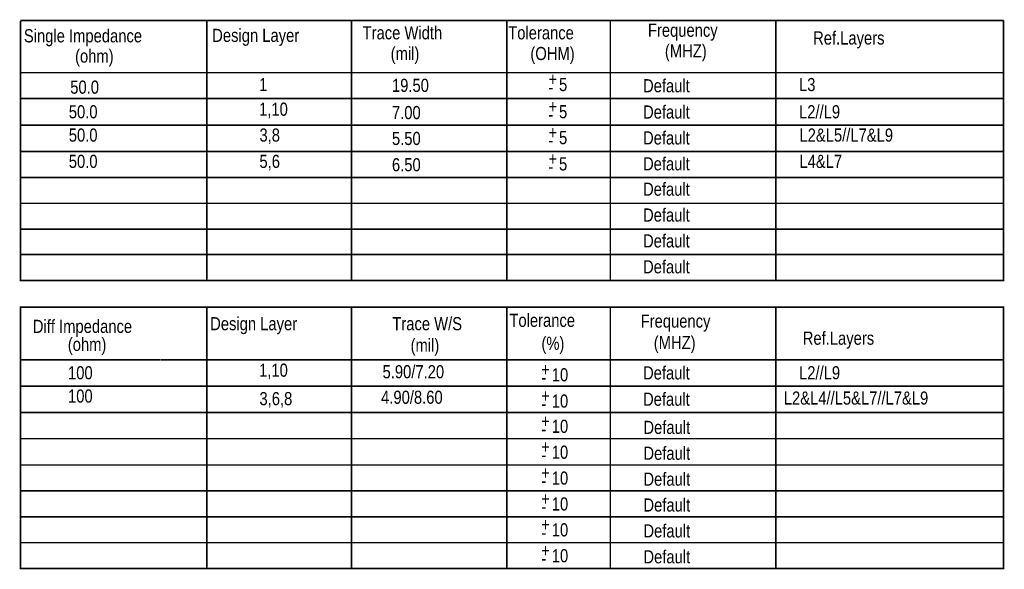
# Model space of a CAD drawing. Extents: x -70 to 514, y -134 to 276.
# Tile 13 of 17: x 362 to 458, y -31 to 22. Entities that reach past the tile are written whole.
import ezdxf

# ---------------------------------------------------------------- set-up
doc = ezdxf.new("R2010")
doc.units = 0
doc.layers.add('BOARD_GEOMETRY_DIMENSION', color=2, linetype='CONTINUOUS')

msp = doc.modelspace()

# ---------------------------------------------------------------- linework, layer by layer
at = {"layer": 'BOARD_GEOMETRY_DIMENSION', "const_width": 0.151892}
for points in [[(362.47832, 22.24786), (457.478384, 22.24786)], [(362.47832, 22.207728), (362.47832, 12.127738), (457.478384, 12.127738), (457.478384, 14.667738)], [(380.478284, 22.24786), (380.478284, 14.713712)], [(394.47851, 22.24786), (394.47851, 14.713712)], [(409.47848, 22.24786), (409.47848, 14.713712)], [(419.47846, 22.24786), (419.47846, 14.713712)], [(435.478428, 22.24786), (435.478428, 14.713712)], [(457.478384, 14.667738), (457.478384, 22.24786)], [(362.47832, 17.207738), (457.478384, 17.207738)], [(362.47832, 14.70787), (457.478384, 14.70787)], [(380.478284, 14.667738), (380.478284, 12.173712)], [(394.47851, 14.667738), (394.47851, 12.173712)], [(409.47848, 14.667738), (409.47848, 12.173712)], [(419.47846, 14.667738), (419.47846, 12.173712)], [(435.478428, 14.667738), (435.478428, 12.173712)], [(362.47832, 12.127738), (362.47832, 9.587738), (457.478384, 9.587738), (457.478384, 12.127738)], [(380.478284, 12.127738), (380.478284, 9.633712)], [(394.47851, 12.127738), (394.47851, 9.633712)], [(409.47848, 12.127738), (409.47848, 9.633712)], [(419.47846, 12.127738), (419.47846, 9.633712)], [(435.478428, 12.127738), (435.478428, 9.633712)], [(457.478384, 9.62787), (457.478384, 7.08787), (362.47832, 7.08787), (362.47832, 9.62787)], [(380.478284, 9.633712), (380.478284, 7.08787)], [(394.47851, 9.62787), (394.47851, 7.08787)], [(409.47848, 9.633712), (409.47848, 7.08787)], [(419.47846, 9.633712), (419.47846, 7.08787)], [(435.478428, 9.633712), (435.478428, 7.08787)], [(457.478384, 7.127748), (457.478384, 4.587748), (362.47832, 4.587748), (362.47832, 7.127748)], [(380.478284, 7.13359), (380.478284, 4.587748)], [(394.47851, 7.127748), (394.47851, 4.587748)], [(409.47848, 7.13359), (409.47848, 4.587748)], [(419.47846, 7.13359), (419.47846, 4.587748)], [(435.478428, 7.13359), (435.478428, 4.587748)], [(457.478384, 4.62788), (457.478384, 2.08788), (362.47832, 2.08788), (362.47832, 4.62788)], [(380.478284, 4.633722), (380.478284, 2.08788)], [(394.47851, 4.62788), (394.47851, 2.08788)], [(409.47848, 4.633722), (409.47848, 2.08788)], [(419.47846, 4.633722), (419.47846, 2.08788)], [(435.478428, 4.633722), (435.478428, 2.08788)], [(457.478384, 2.177796), (457.478384, -0.362204), (362.47832, -0.362204), (362.47832, 2.177796)], [(380.478284, 2.183638), (380.478284, -0.362204)], [(394.47851, 2.177796), (394.47851, -0.362204)], [(409.47848, 2.183638), (409.47848, -0.362204)], [(419.47846, 2.183638), (419.47846, -0.362204)], [(435.478428, 2.183638), (435.478428, -0.362204)], [(457.478384, -0.322326), (457.478384, -2.862326), (362.47832, -2.862326), (362.47832, -0.322326)], [(380.478284, -0.316484), (380.478284, -2.862326)], [(394.47851, -0.322326), (394.47851, -2.862326)], [(409.47848, -0.316484), (409.47848, -2.862326)], [(419.47846, -0.316484), (419.47846, -2.862326)], [(435.478428, -0.316484), (435.478428, -2.862326)], [(362.47832, -5.45211), (457.478384, -5.45211), (457.478384, -18.15211), (362.47832, -18.15211), (362.47832, -5.45211)], [(380.478284, -5.45211), (380.478284, -18.146522)], [(394.47851, -5.45211), (394.47851, -18.146522)], [(409.47848, -5.45211), (409.47848, -18.146522)], [(419.47846, -5.45211), (419.47846, -18.146522)], [(435.478428, -5.45211), (435.478428, -18.146522)], [(376.014488, -10.53211), (362.47832, -10.53211)], [(376.068336, -10.53211), (457.478384, -10.53211)], [(362.47832, -13.07211), (457.478384, -13.07211)], [(362.47832, -15.61211), (457.478384, -15.61211)], [(457.478384, -18.15211), (457.478384, -20.69211), (362.47832, -20.69211), (362.47832, -18.15211)], [(380.478284, -18.146522), (380.478284, -20.69211)], [(394.47851, -18.15211), (394.47851, -20.69211)], [(409.47848, -18.146522), (409.47848, -20.69211)], [(419.47846, -18.146522), (419.47846, -20.69211)], [(435.478428, -18.146522), (435.478428, -20.69211)], [(457.478384, -20.652232), (457.478384, -23.192232), (362.47832, -23.192232), (362.47832, -20.652232)], [(380.478284, -20.64639), (380.478284, -23.192232)], [(394.47851, -20.652232), (394.47851, -23.192232)], [(409.47848, -20.64639), (409.47848, -23.192232)], [(419.47846, -20.64639), (419.47846, -23.192232)], [(435.478428, -20.64639), (435.478428, -23.192232)], [(457.478384, -23.1521), (457.478384, -25.6921), (362.47832, -25.6921), (362.47832, -23.1521)], [(380.478284, -23.146512), (380.478284, -25.6921)], [(394.47851, -23.1521), (394.47851, -25.6921)], [(409.47848, -23.146512), (409.47848, -25.6921)], [(419.47846, -23.146512), (419.47846, -25.6921)], [(435.478428, -23.146512), (435.478428, -25.6921)], [(457.478384, -25.652222), (457.478384, -28.192222), (362.47832, -28.192222), (362.47832, -25.652222)], [(380.478284, -25.64638), (380.478284, -28.192222)], [(394.47851, -25.652222), (394.47851, -28.192222)], [(409.47848, -25.64638), (409.47848, -28.192222)], [(419.47846, -25.64638), (419.47846, -28.192222)], [(435.478428, -25.64638), (435.478428, -28.192222)], [(457.478384, -28.15209), (457.478384, -30.69209), (362.47832, -30.69209), (362.47832, -28.15209)], [(380.478284, -28.146502), (380.478284, -30.69209)], [(394.47851, -28.15209), (394.47851, -30.69209)], [(409.47848, -28.146502), (409.47848, -30.69209)], [(419.47846, -28.146502), (419.47846, -30.69209)], [(435.478428, -28.146502), (435.478428, -30.69209)]]:
    msp.add_lwpolyline(points, dxfattribs=at)

# ---------------------------------------------------------------- texts
at = {"layer": 'BOARD_GEOMETRY_DIMENSION', "width": 0.84}
for s, p in [('Frequency', (423.113454, 20.67433)), ('Single Impedance', (362.806742, 20.13458)), ('Design Layer', (381.008382, 20.174458)), ('Trace Width', (395.543278, 20.424394)), ('Tolerance', (409.613354, 20.424394)), ('Ref.Layers', (439.07837, 19.924522)), ('(MHZ)', (424.753278, 18.674334)), ('(ohm)', (367.753392, 18.174462)), ('(mil)', (398.253458, 18.424398)), ('(OHM)', (411.753304, 18.424398)), ('50.0', (367.288318, 15.174468)), ('1', (385.538472, 15.424404)), ('19.50', (398.378426, 15.347696)), ('+', (413.506412, 15.937738)), ('5', (414.522412, 15.429738)), ('Default', (422.641522, 15.310358)), ('L3', (437.718454, 15.424404)), ('-', (413.506412, 15.175738)), ('1,10', (385.538472, 13.044424)), ('+', (413.506412, 13.307822)), ('50.0', (367.148364, 12.794488)), ('7.00', (398.378426, 12.71778)), ('5', (414.522412, 12.799822)), ('Default', (422.641522, 12.770358)), ('L2//L9', (437.718454, 12.794488)), ('-', (413.506412, 12.545822)), ('50.0', (367.148364, 10.544302)), ('3,8', (385.573524, 10.544302)), ('5.50', (398.378426, 10.217912)), ('+', (413.506412, 10.8077)), ('5', (414.522412, 10.2997)), ('Default', (422.641522, 10.270236)), ('L2&L5//L7&L9', (437.758332, 10.544302)), ('-', (413.506412, 10.0457)), ('50.0', (367.148364, 8.004302)), ('5,6', (385.573524, 8.004302)), ('6.50', (398.378426, 7.677912)), ('+', (413.506412, 8.2677)), ('5', (414.522412, 7.7597)), ('Default', (422.641522, 7.770368)), ('L4&L7', (437.758332, 8.004302)), ('-', (413.506412, 7.5057)), ('Default', (422.641522, 5.320284)), ('Default', (422.641522, 2.820416)), ('Default', (422.641522, 0.320294)), ('Default', (422.641522, -2.179574)), ('Diff Impedance', (363.67212, -7.935722)), ('Design Layer', (380.808484, -7.675626)), ('Trace W/S', (398.413478, -7.675626)), ('Tolerance', (409.726384, -7.349744)), ('Frequency', (422.41343, -7.42569)), ('(ohm)', (367.053368, -9.675622)), ('(mil)', (400.178524, -9.752076)), ('(%)', (412.823406, -9.575546)), ('(MHZ)', (423.67835, -9.50214)), ('Ref.Layers', (438.078372, -9.075674)), ('100', (367.073434, -12.41552)), ('1,10', (385.538472, -12.165584)), ('5.90/7.20', (397.469614, -12.31646)), ('+', (412.806388, -12.102084)), ('10', (413.822388, -12.610084)), ('Default', (422.641522, -12.429744)), ('L2//L9', (437.718454, -12.41552)), ('-', (412.806388, -12.864084)), ('100', (367.073434, -14.665706)), ('3,6,8', (385.573524, -14.915642)), ('4.90/8.60', (397.32839, -14.782292)), ('+', (412.806388, -14.642084)), ('10', (413.822388, -15.150084)), ('Default', (422.641522, -14.969744)), ('L2&L4//L5&L7//L7&L9', (436.245, -14.859)), ('-', (412.806388, -15.404084)), ('+', (412.806388, -17.082262)), ('10', (413.822388, -17.590262)), ('Default', (422.678352, -17.692116)), ('-', (412.806388, -17.844262)), ('+', (412.806388, -19.58213)), ('10', (413.822388, -20.09013)), ('Default', (422.678352, -20.192238)), ('-', (412.806388, -20.34413)), ('+', (412.806388, -22.082252)), ('10', (413.822388, -22.590252)), ('Default', (422.678352, -22.692106)), ('-', (412.806388, -22.844252)), ('+', (412.806388, -24.58212)), ('10', (413.822388, -25.09012)), ('Default', (422.678352, -25.192228)), ('-', (412.806388, -25.34412)), ('+', (412.806388, -27.082242)), ('10', (413.822388, -27.590242)), ('Default', (422.678352, -27.692096)), ('-', (412.806388, -27.844242)), ('+', (412.806388, -29.58211)), ('10', (413.822388, -30.09011)), ('Default', (422.678352, -30.192218)), ('-', (412.806388, -30.34411))]:
    msp.add_text(s, height=1.27, dxfattribs=at).set_placement(p)

doc.saveas('drawing.dxf')
